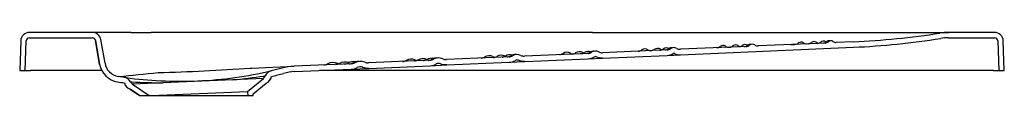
# Model space of a CAD drawing. Header units: millimetres. Extents: x 0 to 0.902, y -0.023 to 0.035.
import ezdxf

# ---------------------------------------------------------------- set-up
doc = ezdxf.new("R2010")
doc.units = ezdxf.units.MM
doc.layers.add('BLOCKS', color=3, linetype='Continuous')

msp = doc.modelspace()

# ---------------------------------------------------------------- linework, layer by layer
at = {"layer": 'BLOCKS'}
for p, q in [((0.00095, 0.02728), (0, 0)), ((0.005, 0), (0.00595, 0.0271)), ((0.06651, 0.035), (0.00895, 0.035)), ((0.00895, 0.03), (0.06651, 0.03)), ((0.10216, 0.035), (0.06651, 0.035)), ((0.06946, 0.02752), (0.06946, 0.02752)), ((0.07328, 0.00591), (0.06946, 0.02752)), ((0.06946, 0.02752), (0.07328, 0.00591)), ((0.0782, 0.00677), (0.07439, 0.02839)), ((0.10216, 0.035), (0.12061, 0.035)), ((0.52511, 0.035), (0.12061, 0.035)), ((0.52511, 0.035), (0.80715, 0.035)), ((0.80715, 0.035), (0.85124, 0.035)), ((0.8935, 0.035), (0.85124, 0.035)), ((0.85124, 0.03), (0.8935, 0.03)), ((0.89649, 0.0271), (0.89744, 0)), ((0.90244, 0), (0.90149, 0.02728)), ((0.5933, 0.01891), (0.5341, 0.01633)), ((0.66571, 0.02208), (0.60555, 0.01945)), ((0.60577, 0.01445), (0.76426, 0.02137)), ((0.73811, 0.02524), (0.67701, 0.02257)), ((0.76403, 0.02637), (0.74847, 0.02569)), ((0.37608, 0.00943), (0.31974, 0.00697)), ((0.37941, 0.01038), (0.37942, 0.01038)), ((0.38778, 0.01074), (0.38778, 0.01074)), ((0.44849, 0.01259), (0.39119, 0.01009)), ((0.45706, 0.00942), (0.45708, 0.00942)), ((0.5209, 0.01575), (0.46264, 0.01321)), ((0.46286, 0.00821), (0.52112, 0.01076)), ((0.52112, 0.01076), (0.53422, 0.01133)), ((0.52415, 0.01679), (0.52415, 0.01679)), ((0.52841, 0.01267), (0.52841, 0.01267)), ((0.53076, 0.01708), (0.53076, 0.01708)), ((0.53422, 0.01133), (0.53431, 0.01133)), ((0.53431, 0.01133), (0.59352, 0.01392)), ((0.59352, 0.01392), (0.60568, 0.01445)), ((0.60568, 0.01445), (0.60577, 0.01445)), ((0, 0), (0.005, 0)), ((0.005, 0), (0.01, 0)), ((0.07531, 0), (0.01, 0)), ((0.21275, 0.0023), (0.25167, 0.004)), ((0.30367, 0.00627), (0.25167, 0.004)), ((0.25188, -0.001), (0.30388, 0.00127)), ((0.89244, 0), (0.27474, 0)), ((0.30388, 0.00127), (0.31985, 0.00197)), ((0.30703, 0.00718), (0.30704, 0.00718)), ((0.31434, 0.00297), (0.31436, 0.00297)), ((0.3163, 0.00758), (0.31631, 0.00758)), ((0.31985, 0.00197), (0.31996, 0.00197)), ((0.31996, 0.00197), (0.37629, 0.00443)), ((0.37629, 0.00443), (0.39131, 0.00509)), ((0.3857, 0.00619), (0.38572, 0.00619)), ((0.39131, 0.00509), (0.39141, 0.00509)), ((0.39141, 0.00509), (0.44871, 0.0076)), ((0.44871, 0.0076), (0.46276, 0.00821)), ((0.46276, 0.00821), (0.46286, 0.00821)), ((0.89244, 0), (0.89744, 0)), ((0.89744, 0), (0.90244, 0)), ((0.1954, -0.00847), (0.13136, -0.01126)), ((0.22331, -0.00725), (0.1954, -0.00847)), ((0.20881, -0.01914), (0.22331, -0.00725)), ((0.10994, -0.023), (0.1013, -0.01709)), ((0.1013, -0.01709), (0.1013, -0.01709)), ((0.1013, -0.01709), (0.10994, -0.023)), ((0.13136, -0.01126), (0.10343, -0.01248)), ((0.10343, -0.01248), (0.1188, -0.023)), ((0.21392, -0.02142), (0.22582, -0.01165)), ((0.21392, -0.02142), (0.22582, -0.01165)), ((0.10994, -0.023), (0.10994, -0.023)), ((0.10994, -0.023), (0.1188, -0.023)), ((0.1188, -0.023), (0.12049, -0.023)), ((0.12049, -0.023), (0.20881, -0.01914)), ((0.12049, -0.023), (0.20898, -0.023)), ((0.20881, -0.01914), (0.20898, -0.023)), ((0.20898, -0.023), (0.21399, -0.023)), ((0.21392, -0.02142), (0.21392, -0.02142)), ((0.21399, -0.023), (0.21392, -0.02142)), ((0.21399, -0.023), (0.21392, -0.02142)), ((0.21399, -0.023), (0.21399, -0.023))]:
    msp.add_line(p, q, dxfattribs=at)
for centre, radius, start, end in [((0.00895, 0.027), 0.008, 90, 178), ((0.00895, 0.027), 0.003, 90, 178), ((0.06651, 0.027), 0.008, 10.0001, 89.9999), ((0.06651, 0.027), 0.003, 10.01103, 89.98897), ((0.06651, 0.027), 0.003, 10, 90), ((0.74168, 0.02379), 0.0034, 77.6317, 130.71321), ((0.74336, 0.02386), 0.00339, 54.60907, 130.39093), ((0.73351, 0.7257), 0.7, 272.5, 279.0313), ((0.73351, 0.7257), 0.705, 272.5, 279.03108), ((0.73351, 0.7257), 0.705, 272.5, 279.0313), ((0.85124, -0.01503), 0.05003, 90.00234, 99.02896), ((0.85124, -0.015), 0.045, 90.00005, 99.0313), ((0.85124, -0.015), 0.045, 90, 99.03129), ((0.8935, 0.027), 0.008, 2, 90), ((0.8935, 0.027), 0.003, 2, 90), ((0.56661, 0.02375), 0.006, 272.5, 305.21895), ((0.57315, 0.01449), 0.00534, 59.78105, 125.21895), ((0.57886, 0.02429), 0.006, 239.78105, 269.20195), ((0.57817, 0.02426), 0.006, 272.5, 305.21895), ((0.58471, 0.01499), 0.00534, 59.78105, 125.21895), ((0.58644, 0.02462), 0.006, 272.5, 305.21895), ((0.59042, 0.02479), 0.006, 239.78105, 253.09324), ((0.59298, 0.01535), 0.00534, 64.82627, 125.21895), ((0.5914, 0.02484), 0.006, 272.5, 305.21895), ((0.59304, 0.02491), 0.006, 272.50197, 305.21108), ((0.59794, 0.01557), 0.00534, 83.63597, 125.21895), ((0.59958, 0.01564), 0.00534, 59.79159, 125.20841), ((0.60529, 0.02545), 0.006, 239.78892, 272.49803), ((0.63866, 0.0264), 0.0055, 272.5, 307.7761), ((0.64466, 0.01865), 0.0043, 57.2239, 127.7761), ((0.64997, 0.02689), 0.0055, 237.2239, 272.5), ((0.65039, 0.02691), 0.0055, 272.5, 307.7761), ((0.6564, 0.01916), 0.0043, 57.2239, 127.7761), ((0.6617, 0.02741), 0.0055, 237.2239, 257.06598), ((0.65878, 0.02728), 0.0055, 272.5, 307.7761), ((0.66478, 0.01953), 0.0043, 57.2239, 127.7761), ((0.66381, 0.0275), 0.0055, 272.5, 307.7761), ((0.66547, 0.0276), 0.00554, 272.53498, 307.65967), ((0.66981, 0.01975), 0.0043, 81.09296, 127.7761), ((0.67147, 0.01982), 0.00429, 57.37573, 127.62427), ((0.67677, 0.0281), 0.00554, 237.34033, 272.46502), ((0.70466, 0.06911), 0.04529, 272.51588, 280.49502), ((0.71066, 0.02904), 0.005, 272.5, 310.71321), ((0.71614, 0.02268), 0.0034, 54.28679, 130.71321), ((0.72104, 0.0295), 0.005, 234.28679, 272.5), ((0.72257, 0.02956), 0.005, 272.5, 310.71321), ((0.72805, 0.0232), 0.0034, 54.28679, 130.71321), ((0.73296, 0.03002), 0.005, 234.28679, 261.74869), ((0.73109, 0.02993), 0.005, 272.5, 310.71321), ((0.73657, 0.02357), 0.0034, 54.28679, 130.71321), ((0.7362, 0.03016), 0.005, 272.5, 310.71321), ((0.73788, 0.03029), 0.00506, 272.57673, 310.47133), ((0.74148, 0.03039), 0.005, 234.28679, 240.61836), ((0.74826, 0.03075), 0.00506, 234.52867, 272.42327), ((0.35052, 0.01582), 0.0075, 272.5, 299.26325), ((0.35874, 0.00116), 0.0093, 65.73675, 119.26325), ((0.36155, 0.0163), 0.0075, 272.5, 299.26325), ((0.36564, 0.01648), 0.0075, 245.73675, 256.66072), ((0.36976, 0.00164), 0.0093, 67.38808, 119.26325), ((0.36944, 0.01665), 0.0075, 272.5, 299.26325), ((0.37765, 0.00199), 0.0093, 77.74241, 119.26325), ((0.37417, 0.01685), 0.0075, 272.5, 299.26325), ((0.37575, 0.01692), 0.0075, 272.5, 299.26325), ((0.37575, 0.01693), 0.00751, 272.50327, 299.25169), ((0.38239, 0.00219), 0.0093, 87.64559, 119.26325), ((0.38396, 0.00226), 0.0093, 65.73675, 119.26325), ((0.39086, 0.01759), 0.00751, 245.74831, 272.49673), ((0.39087, 0.01758), 0.0075, 245.73675, 272.5), ((0.42259, 0.01847), 0.007, 272.5, 301.00896), ((0.43024, 0.00574), 0.00784, 63.99104, 121.00896), ((0.43675, 0.01909), 0.007, 243.99104, 260.26492), ((0.43379, 0.01896), 0.007, 272.5, 301.00896), ((0.44143, 0.00623), 0.00784, 63.99104, 121.00896), ((0.44179, 0.01931), 0.007, 272.5, 301.00896), ((0.44794, 0.01957), 0.007, 243.99104, 246.40314), ((0.44944, 0.00658), 0.00784, 74.66142, 121.00896), ((0.44659, 0.01951), 0.007, 272.5, 301.00896), ((0.44818, 0.01959), 0.007, 272.50226, 301.00601), ((0.44818, 0.01959), 0.012, 272.50225, 301.00482), ((0.45424, 0.00679), 0.00784, 86.67427, 121.00896), ((0.45583, 0.00686), 0.00784, 63.99218, 121.00782), ((0.45583, 0.00686), 0.00284, 63.99971, 121.00029), ((0.46234, 0.0202), 0.007, 243.99399, 272.49774), ((0.49455, 0.02111), 0.0065, 272.5, 302.98023), ((0.50164, 0.01018), 0.00652, 62.01977, 122.98023), ((0.50775, 0.02168), 0.0065, 242.01977, 264.50701), ((0.50595, 0.02161), 0.0065, 272.5, 302.98023), ((0.51304, 0.01068), 0.00652, 62.01977, 122.98023), ((0.5141, 0.02196), 0.0065, 272.5, 302.98023), ((0.51915, 0.02218), 0.0065, 242.01977, 249.61754), ((0.52119, 0.01104), 0.00652, 70.46231, 122.98023), ((0.51899, 0.02218), 0.0065, 272.5, 302.98023), ((0.52061, 0.02225), 0.0065, 272.50313, 302.97072), ((0.52061, 0.02225), 0.0065, 272.5, 302.98023), ((0.5206, 0.02229), 0.01155, 272.53527, 302.91755), ((0.52608, 0.01125), 0.00652, 85.34442, 122.98023), ((0.5277, 0.01132), 0.00652, 62.01977, 122.98023), ((0.5277, 0.01132), 0.00152, 62.22205, 122.77795), ((0.53381, 0.02283), 0.0065, 242.02928, 272.49687), ((0.53381, 0.02282), 0.0065, 242.01977, 272.5), ((0.59302, 0.02503), 0.01112, 272.59275, 305.02979), ((0.59958, 0.01564), 0.000335, 62.53651, 122.46349), ((0.6053, 0.02549), 0.01105, 241.65691, 272.46123), ((0.09297, 0.00938), 0.02, 190, 260.50994), ((0.09297, 0.00938), 0.02, 189.99931, 260.51065), ((0.09297, 0.00938), 0.015, 189.99931, 260.51065), ((0.08602, 1.75586), 1.75811, 271.32979, 274.08607), ((0.25385, -0.04595), 0.05, 92.5, 105.34599), ((0.27845, 0.01317), 0.008, 272.5, 297.70877), ((0.28724, -0.00356), 0.0109, 67.29123, 117.70877), ((0.28931, 0.01365), 0.008, 272.5, 297.70877), ((0.29453, 0.01388), 0.008, 247.29123, 253.44098), ((0.2981, -0.00308), 0.0109, 71.58892, 117.70877), ((0.29709, 0.01399), 0.008, 272.5, 297.70877), ((0.30587, -0.00274), 0.0109, 80.12174, 117.70877), ((0.30176, 0.01419), 0.008, 272.5, 297.70877), ((0.30331, 0.01426), 0.008, 272.5, 297.70877), ((0.30332, 0.01429), 0.00803, 272.50806, 297.66693), ((0.30331, 0.01435), 0.01309, 272.53044, 297.61578), ((0.31054, -0.00254), 0.0109, 88.40333, 117.70877), ((0.3121, -0.00247), 0.0109, 67.29123, 117.70877), ((0.3121, -0.00247), 0.00589, 67.47293, 117.52707), ((0.31939, 0.01499), 0.00803, 247.33307, 272.49194), ((0.3194, 0.01496), 0.008, 247.29123, 272.5), ((0.37575, 0.01695), 0.01253, 272.51016, 299.23513), ((0.38396, 0.00226), 0.0043, 65.7994, 119.2006), ((-0.00783, 1.16067), 1.17022, 274.82007, 276.60755), ((0.09454, -0.01416), 0.008, 29.56429, 81.37993), ((0.14623, 0.35256), 0.36235, 262.24417, 267.30991), ((0.14708, 0.3635), 0.37332, 267.25792, 277.74207), ((0.14674, 0.50885), 0.51961, 275.37308, 278.51182), ((0.14897, 0.35186), 0.36152, 277.69371, 283.01264), ((0.21775, -0.00149), 0.008, 313.98955, 335.43406), ((0.23231, -0.00815), 0.008, 103.6201, 155.43584), ((0.22274, -0.00427), 0.00801, 292.67892, 351.45646), ((0.22274, -0.00427), 0.008, 292.65485, 351.47809), ((0.14717, 0.34302), 0.35834, 283.4732, 285.33587), ((0.25385, -0.04595), 0.045, 92.5, 105.34599), ((0.15048, 0.35424), 0.36962, 260.53055, 261.51581), ((0.10373, -0.00946), 0.00801, 193.54402, 252.3207), ((0.10373, -0.00947), 0.008, 193.52207, 252.34527), ((0.10846, -0.00627), 0.008, 209.56606, 231.01045), ((0.13474, 0.50955), 0.52083, 266.49461, 269.629)]:
    msp.add_arc(centre, radius, start, end, dxfattribs=at)
at = {"layer": 'BLOCKS', "extrusion": (0, 0, -1)}
for centre, major_axis, ratio, end_param in [((0.46224, 0.0202), (0.00052, -0.01199), 0.985733, 0.497575), ((0.53372, 0.02282), (0.0005, -0.01149), 0.985482, 0.53198), ((0.31928, 0.01496), (0.00057, -0.01299), 0.98617, 0.439976), ((0.39076, 0.01758), (0.00055, -0.01249), 0.985952, 0.467107)]:
    msp.add_ellipse(centre, major_axis=major_axis, ratio=ratio, start_param=0, end_param=end_param, dxfattribs=at)
at = {"layer": 'BLOCKS'}
for points in [[(0.70665, 0.02386), (0.70819, 0.02393), (0.70973, 0.024), (0.71127, 0.02408)], [(0.2113, 0.00221), (0.21178, 0.00225), (0.21227, 0.00228), (0.21275, 0.0023)], [(0.24061, 0.00226), (0.23723, 0.00133), (0.23383, 0.00046), (0.23042, -0.00037)], [(0.45122, 0.006), (0.45122, 0.006), (0.45122, 0.006), (0.45122, 0.006)], [(0.45122, 0.006), (0.45122, 0.006), (0.45122, 0.006), (0.45122, 0.006)], [(0.09574, -0.00625), (0.09399, -0.00599), (0.09224, -0.00571), (0.0905, -0.00542)], [(0.23042, -0.00037), (0.23042, -0.00037), (0.23042, -0.00037), (0.23042, -0.00037)], [(0.23065, -0.00546), (0.23443, -0.00455), (0.23819, -0.00359), (0.24194, -0.00256)], [(0.08967, -0.01035), (0.08967, -0.01035), (0.08967, -0.01035), (0.08967, -0.01035)], [(0.08967, -0.01035), (0.09176, -0.0107), (0.09386, -0.01103), (0.09595, -0.01134)], [(0.09595, -0.01134), (0.09595, -0.01134), (0.09595, -0.01134), (0.09595, -0.01134)], [(0.22582, -0.01165), (0.22582, -0.01165), (0.22582, -0.01165), (0.22582, -0.01165)]]:
    msp.add_open_spline(points, degree=3, dxfattribs=at)
for points, knots in [([(0.59974, 0.01594), (0.59976, 0.01592), (0.59978, 0.01591), (0.59988, 0.01586), (0.59996, 0.01581), (0.60005, 0.01577), (0.60005, 0.01577), (0.60005, 0.01577)], [0.172525, 0.172525, 0.172525, 0.172525, 0.243038, 0.243038, 0.5022345, 0.5022345, 0.5063756, 0.5063756, 0.5063756, 0.5063756]), ([(0.09733, -0.00647), (0.0968, -0.0064), (0.0964, -0.00634), (0.09587, -0.00627), (0.09574, -0.00625), (0.09574, -0.00625), (0.09574, -0.00625), (0.09574, -0.00625)], [0, 0, 0, 0, 0.00704875, 0.00704875, 0.01409751, 0.01409751, 0.01414137, 0.01414137, 0.01414137, 0.01414137]), ([(0.22365, -0.00503), (0.22411, -0.00496), (0.22446, -0.00491), (0.2249, -0.00484), (0.22502, -0.00482), (0.22503, -0.00482)], [0, 0, 0, 0, 0.00634139, 0.00634139, 0.01234827, 0.01234827, 0.01234827, 0.01234827]), ([(0.1015, -0.01021), (0.10151, -0.01021), (0.10153, -0.01022), (0.10164, -0.01022), (0.10173, -0.01023), (0.10208, -0.01025), (0.10243, -0.01027), (0.10289, -0.0103)], [0.01308444, 0.01308444, 0.01308444, 0.01308444, 0.01588438, 0.01588438, 0.01904905, 0.01904905, 0.0253784, 0.0253784, 0.0253784, 0.0253784])]:
    msp.add_open_spline(points, degree=3, knots=knots, dxfattribs=at)

doc.saveas('drawing.dxf')
